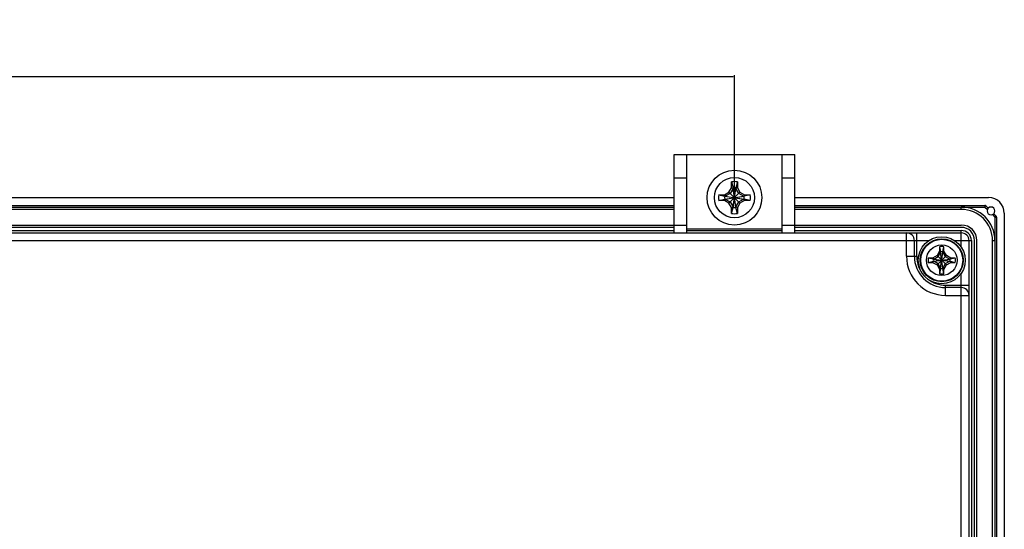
# Model space of a CAD drawing. Extents: x 4 to 805, y 32 to 576.
# Tile 27 of 27: x 679 to 805, y 334 to 399. Entities that reach past the tile are written whole.
import ezdxf

# ---------------------------------------------------------------- set-up
doc = ezdxf.new("R2010")
doc.units = 0
doc.header["$LTSCALE"] = 46.255
doc.header["$PDMODE"] = 3
doc.header["$PDSIZE"] = 0.3125
doc.layers.get('0').update_dxf_attribs({"linetype": 'CONTINUOUS'})
doc.layers.get('DEFPOINTS').update_dxf_attribs({"linetype": 'CONTINUOUS'})
doc.layers.add('AXIS', color=7, linetype='CONTINUOUS')
doc.layers.add('DIM', color=7, linetype='CONTINUOUS')
doc.styles.get("Standard").update_dxf_attribs({"font": 'txt', "width": 0.8})
doc.dimstyles.get("Standard").update_dxf_attribs({"dimtxt": 0.18, "dimasz": 0.18, "dimexe": 0.18, "dimexo": 0.0625, "dimgap": 0.09, "dimtad": 0, "dimtih": 1, "dimtoh": 1, "dimzin": 0, "dimcen": 0.09, "dimazin": 3, "dimtfac": 1, "dimtofl": 0, "dimtmove": 0, "dimatfit": 3})

# ---------------------------------------------------------------- blocks, each defined once
blk = doc.blocks.new('*U54')
at = {"layer": 'DIM', "color": 0, "width": 0.8}
blk.add_text('230', height=5, dxfattribs=at).set_placement((650.1, 393.86))
blk = doc.blocks.new('*D47')
at = {"layer": 'DEFPOINTS', "color": 0, "linetype": 'CONTINUOUS'}
for p in [(770.1, 391.7), (540.1, 376.2), (770.1, 376.2)]:
    blk.add_point(p, dxfattribs=at)
at = {"layer": 'DIM', "color": 0, "linetype": 'CONTINUOUS'}
for p, q in [((540.1, 376.26), (540.1, 391.88)), ((540.28, 391.7), (769.92, 391.7)), ((770.1, 376.26), (770.1, 391.88))]:
    blk.add_line(p, q, dxfattribs=at)
for points in [[(540.28, 391.73), (540.28, 391.67), (540.1, 391.7)], [(769.92, 391.73), (769.92, 391.67), (770.1, 391.7)]]:
    blk.add_solid(points, dxfattribs=at)
blk.add_blockref('*U54', (0, 0))

msp = doc.modelspace()

# ---------------------------------------------------------------- linework, layer by layer
at = {"color": 7, "linetype": 'CONTINUOUS'}
for p, q in [((762.4, 371.7), (762.4, 381.7)), ((762.4, 381.7), (777.8, 381.7)), ((764, 371.7), (764, 381.7)), ((776.2, 371.7), (776.2, 381.7)), ((777.8, 371.7), (777.8, 381.7)), ((764, 378.7), (762.4, 378.7)), ((769.73, 377.47), (769.73, 378.21)), ((769.73, 378.21), (769.92, 377.44)), ((770.47, 378.21), (770.29, 377.44)), ((770.47, 378.21), (770.47, 377.47)), ((777.8, 378.7), (776.2, 378.7)), ((768.08, 376.57), (768.82, 376.57)), ((768.08, 376.57), (768.85, 376.38)), ((768.82, 376.57), (769.4, 376.9)), ((768.82, 376.57), (768.93, 376.38)), ((769.55, 376.74), (768.93, 376.38)), ((769.4, 376.9), (769.73, 377.47)), ((769.4, 375.49), (770.8, 376.9)), ((769.4, 376.9), (770.8, 375.49)), ((769.92, 377.37), (769.55, 376.74)), ((769.73, 377.47), (769.92, 377.37)), ((769.92, 374.95), (770.29, 377.44)), ((769.92, 377.44), (769.92, 377.37)), ((770.29, 374.95), (769.92, 377.44)), ((769.92, 375.02), (770.29, 377.37)), ((770.29, 375.02), (769.92, 377.37)), ((770.47, 377.47), (770.29, 377.37)), ((770.29, 377.37), (770.29, 377.44)), ((770.65, 376.74), (770.29, 377.37)), ((770.47, 377.47), (770.8, 376.9)), ((771.27, 376.38), (770.65, 376.74)), ((770.8, 376.9), (771.38, 376.57)), ((771.38, 376.57), (771.27, 376.38)), ((772.12, 376.57), (771.35, 376.38)), ((771.38, 376.57), (772.12, 376.57)), ((547.8, 376.2), (762.4, 376.2)), ((547.8, 375.2), (762.4, 375.2)), ((768.08, 375.83), (768.85, 376.01)), ((768.82, 375.83), (768.08, 375.83)), ((768.82, 375.83), (768.93, 376.01)), ((769.4, 375.49), (768.82, 375.83)), ((768.85, 376.01), (771.35, 376.38)), ((768.93, 376.38), (768.85, 376.38)), ((768.85, 376.38), (771.35, 376.01)), ((768.85, 376.01), (768.93, 376.01)), ((768.93, 376.01), (771.27, 376.38)), ((768.93, 376.38), (771.27, 376.01)), ((768.93, 376.01), (769.55, 375.65)), ((769.73, 374.92), (769.4, 375.49)), ((769.55, 375.65), (769.92, 375.02)), ((770.29, 375.02), (770.65, 375.65)), ((770.8, 375.49), (770.47, 374.92)), ((770.65, 375.65), (771.27, 376.01)), ((771.38, 375.83), (770.8, 375.49)), ((771.35, 376.38), (771.27, 376.38)), ((771.27, 376.01), (771.35, 376.01)), ((771.38, 375.83), (771.27, 376.01)), ((772.12, 375.83), (771.35, 376.01)), ((772.12, 375.83), (771.38, 375.83)), ((777.8, 376.2), (802.6, 376.2)), ((777.8, 375.2), (802.12, 375.2)), ((802.12, 375.2), (802.12, 375)), ((802.12, 375), (802.26, 375.14)), ((802.55, 374.85), (802.26, 375.14)), ((547.8, 375), (762.4, 375)), ((762.4, 374.7), (547.8, 374.7)), ((769.73, 374.92), (769.92, 375.02)), ((769.73, 374.18), (769.92, 374.95)), ((769.73, 374.18), (769.73, 374.92)), ((769.92, 375.02), (769.92, 374.95)), ((770.29, 374.95), (770.29, 375.02)), ((770.47, 374.92), (770.29, 375.02)), ((770.47, 374.18), (770.29, 374.95)), ((770.47, 374.92), (770.47, 374.18)), ((777.8, 375), (802.12, 375)), ((799.1, 374.7), (777.8, 374.7)), ((802.12, 375), (802.44, 374.68)), ((803.08, 374.03), (803.4, 373.71)), ((803.54, 373.85), (803.25, 374.14)), ((804.6, 374.2), (804.6, 159.2)), ((546.2, 372.7), (764, 372.7)), ((776.2, 372.7), (799.1, 372.7)), ((803.54, 373.85), (803.4, 373.71)), ((803.4, 373.71), (803.6, 373.71)), ((803.4, 373.71), (803.4, 159.68)), ((803.6, 373.71), (803.6, 159.68)), ((511.1, 371.7), (799.1, 371.7)), ((762.4, 372.4), (547.8, 372.4)), ((547.8, 372), (762.4, 372)), ((764, 372.2), (776.2, 372.2)), ((764, 372), (776.2, 372)), ((799.1, 372.4), (777.8, 372.4)), ((777.8, 372), (799.1, 372)), ((792.1, 368.7), (792.1, 371.7)), ((793.4, 368.7), (793.4, 371.7)), ((799.1, 369.85), (799.1, 372)), ((656.74, 370.7), (794.96, 370.7)), ((793.1, 368.7), (793.1, 370.7)), ((798.24, 370.7), (800.4, 370.7)), ((800.1, 162.7), (800.1, 370.7)), ((800.4, 370.7), (800.4, 162.7)), ((800.8, 162.7), (800.8, 370.7)), ((801.1, 162.7), (801.1, 370.7)), ((803.1, 162.7), (803.1, 370.7)), ((796.32, 369.36), (796, 368.8)), ((796.14, 368.66), (796.46, 369.21)), ((796.32, 369.92), (796.32, 369.36)), ((796.32, 369.92), (796.46, 369.27)), ((796.46, 369.21), (796.32, 369.36)), ((796.46, 367.12), (796.74, 369.27)), ((796.46, 369.21), (796.46, 369.27)), ((796.74, 367.12), (796.46, 369.27)), ((796.46, 367.18), (796.74, 369.21)), ((796.74, 367.18), (796.46, 369.21)), ((796.74, 369.27), (796.88, 369.92)), ((796.74, 369.21), (796.88, 369.36)), ((796.74, 369.27), (796.74, 369.21)), ((796.74, 369.21), (797.06, 368.66)), ((796.88, 369.36), (796.88, 369.92)), ((797.21, 368.8), (796.88, 369.36)), ((792.1, 368.7), (793.4, 368.7)), ((795.43, 368.48), (794.87, 368.48)), ((795.53, 368.34), (794.87, 368.48)), ((794.87, 367.92), (795.53, 368.06)), ((794.87, 367.92), (795.43, 367.92)), ((796, 368.8), (795.43, 368.48)), ((795.59, 368.34), (795.43, 368.48)), ((795.59, 368.06), (795.43, 367.92)), ((795.43, 367.92), (796, 367.59)), ((795.53, 368.06), (797.67, 368.34)), ((795.53, 368.34), (795.59, 368.34)), ((795.53, 368.34), (797.67, 368.06)), ((795.59, 368.06), (795.53, 368.06)), ((795.59, 368.34), (796.14, 368.66)), ((795.59, 368.06), (797.62, 368.34)), ((795.59, 368.34), (797.62, 368.06)), ((796.14, 367.73), (795.59, 368.06)), ((796, 367.59), (797.21, 368.8)), ((796, 368.8), (797.21, 367.59)), ((796, 367.59), (796.32, 367.03)), ((796.46, 367.18), (796.14, 367.73)), ((797.06, 367.73), (796.74, 367.18)), ((796.88, 367.03), (797.21, 367.59)), ((797.06, 368.66), (797.62, 368.34)), ((797.62, 368.06), (797.06, 367.73)), ((797.77, 368.48), (797.21, 368.8)), ((797.21, 367.59), (797.77, 367.92)), ((797.62, 368.34), (797.77, 368.48)), ((797.62, 368.34), (797.67, 368.34)), ((797.67, 368.06), (797.62, 368.06)), ((797.62, 368.06), (797.77, 367.92)), ((798.33, 368.48), (797.67, 368.34)), ((797.67, 368.06), (798.33, 367.92)), ((798.33, 368.48), (797.77, 368.48)), ((797.77, 367.92), (798.33, 367.92)), ((796.46, 367.18), (796.32, 367.03)), ((796.46, 367.12), (796.32, 366.47)), ((796.32, 367.03), (796.32, 366.47)), ((796.46, 367.12), (796.46, 367.18)), ((796.74, 367.18), (796.74, 367.12)), ((796.74, 367.18), (796.88, 367.03)), ((796.88, 366.47), (796.74, 367.12)), ((796.88, 366.47), (796.88, 367.03)), ((799.1, 313.4), (799.1, 366.54)), ((797.1, 365), (800.1, 365)), ((797.1, 363.7), (797.1, 365)), ((799.1, 364.7), (797.1, 364.7)), ((797.1, 363.7), (800.1, 363.7))]:
    msp.add_line(p, q, dxfattribs=at)
for centre, radius in [((770.1, 376.2), 3.5), ((770.1, 376.2), 2.57), ((796.6, 368.2), 3), ((796.6, 368.2), 2.75), ((796.6, 368.2), 2.68), ((796.6, 368.2), 1.96)]:
    msp.add_circle(centre, radius, dxfattribs=at)
for centre, radius, start, end in [((770.1, 376.2), 2.05, 79.6018, 100.3982), ((770.1, 376.2), 2.05, 169.6018, 190.3982), ((770.1, 376.2), 1.26, 81.557, 98.443), ((770.1, 376.2), 2.05, 349.6018, 10.3982), ((770.1, 376.2), 1.26, 171.557, 188.443), ((770.1, 376.2), 1.26, 351.557, 8.443), ((802.12, 375), 0.2, 45, 90), ((802.6, 374.2), 2, 0, 90), ((770.1, 376.2), 2.05, 259.6018, 280.3982), ((770.1, 376.2), 1.26, 261.557, 278.443), ((799.1, 370.7), 4.3, 0, 90), ((799.1, 370.7), 4, 0, 90), ((802.9, 374.5), 0.5, 135, 315), ((799.1, 370.7), 2, 0, 90), ((803.4, 373.71), 0.2, 0, 45), ((792.1, 370.7), 1, 0, 90), ((799.1, 370.7), 1.7, 0, 90), ((799.1, 370.7), 1.3, 0, 90), ((799.1, 370.7), 1, 0, 90), ((796.6, 368.2), 1.75, 80.7931, 99.2069), ((796.6, 368.19), 1.08, 82.5623, 97.4377), ((797.1, 368.7), 5, 180, 270), ((797.1, 368.7), 4, 180, 270), ((797.1, 368.7), 3.7, 180, 221.4351), ((796.6, 368.2), 1.75, 170.7931, 189.2069), ((796.6, 368.2), 1.08, 172.5623, 187.4377), ((796.6, 368.2), 1.08, 352.5623, 7.4377), ((796.6, 368.2), 1.75, 350.7931, 9.2069), ((796.6, 368.2), 1.75, 260.7931, 279.2069), ((796.6, 368.2), 1.08, 262.5623, 277.4377), ((797.1, 368.7), 3.7, 231.0845, 270), ((799.1, 363.7), 1, 0, 90)]:
    msp.add_arc(centre, radius, start, end, dxfattribs=at)
at = {"layer": 'AXIS', "color": 7, "linetype": 'CONTINUOUS'}
for p, q in [((799.1, 374.7), (799.1, 375)), ((803.1, 370.7), (803.4, 370.7))]:
    msp.add_line(p, q, dxfattribs=at)
msp.add_arc((802.9, 374.5), 0.5, 315, 135, dxfattribs=at)

# ---------------------------------------------------------------- dimensions: what is measured, and where the dimension line sits
at = {"layer": 'DIM', "color": 7, "linetype": 'CONTINUOUS'}
dim = msp.add_linear_dim(base=(770.1, 391.7), p1=(540.1, 376.2), p2=(770.1, 376.2), dimstyle='Standard', override={"dimtxt": 5, "dimdec": 0}, dxfattribs=at)
dim.commit()
dim.dimension.update_dxf_attribs({"geometry": '*D47', "text_midpoint": (655.1, 396.36), "dimtype": 128})

doc.saveas('drawing.dxf')
